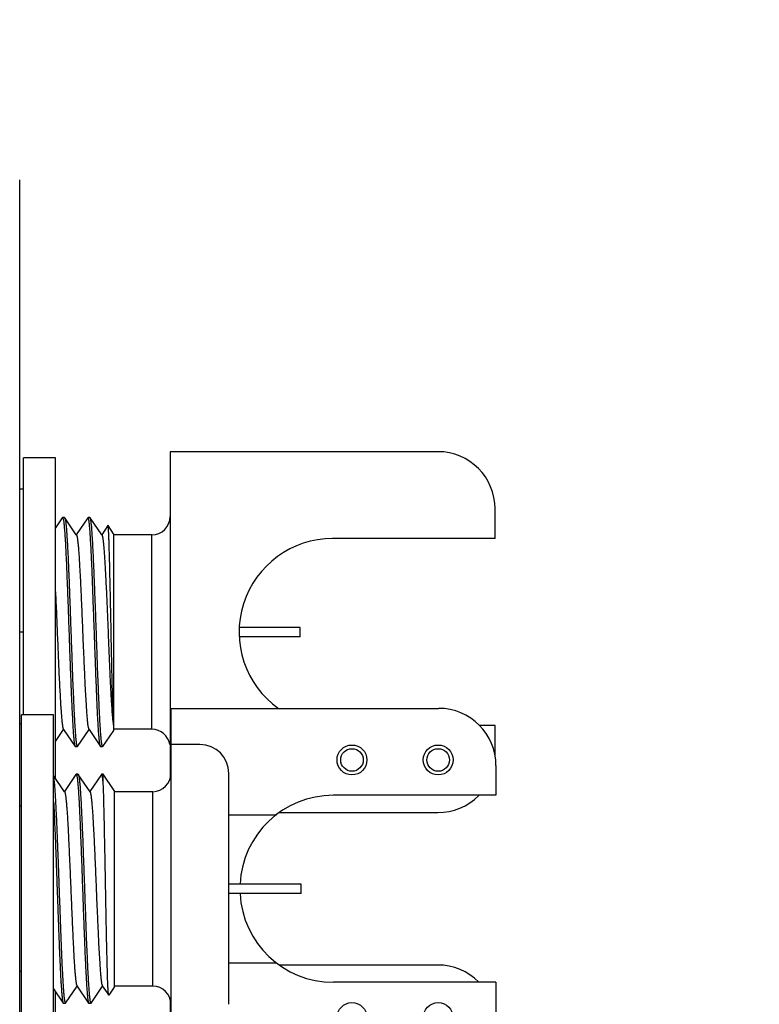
# Model space of a CAD drawing. Header units: inches. Extents: x 0.2 to 16.8, y 0.2 to 10.8.
# Tile 35 of 37: x 9.444 to 10.251, y 7.082 to 8.156. Entities that reach past the tile are written whole.
import ezdxf

# ---------------------------------------------------------------- set-up
doc = ezdxf.new("R2010")
doc.units = ezdxf.units.IN
doc.header["$LTSCALE"] = 0.935
doc.header["$MEASUREMENT"] = 0
doc.layers.get('0').update_dxf_attribs({"linetype": 'CONTINUOUS'})
doc.layers.add('02___PRT_ALL_AXES', color=7, linetype='CONTINUOUS')
doc.layers.add('DIMENSIONS', color=7, linetype='CONTINUOUS')
doc.styles.get("Standard").update_dxf_attribs({"font": 'txt', "width": 0.8})
doc.dimstyles.new('DIMSTYLE_2', dxfattribs={"dimtxt": 0.125, "dimasz": 0.18, "dimexe": 0.18, "dimexo": 0.0625, "dimgap": 0.09, "dimtad": 0, "dimtih": 1, "dimtoh": 1, "dimdec": 3, "dimzin": 4, "dimdsep": 46, "dimtxsty": 'STANDARD', "dimblk": '_FILLED', "dimblk1": '_FILLED', "dimblk2": '_FILLED', "dimcen": 0.09, "dimadec": 0, "dimazin": 0, "dimtp": 0.001, "dimtm": 0.001, "dimtfac": 1, "dimtdec": 3, "dimtofl": 0, "dimtmove": 0, "dimatfit": 3, "dimldrblk": '_FILLED', "dimfxl": 1, "dimtolj": 1, "dimtzin": 4, "dimarcsym": 0})

# ---------------------------------------------------------------- blocks, each defined once
blk = doc.blocks.new('_FILLED')
at = {"color": 0, "linetype": 'BYBLOCK'}
blk.add_solid([(0, 0), (-1, 0.1736), (-1, -0.1736)], dxfattribs=at)
blk = doc.blocks.new('*D20')
at = {"layer": 'DIMENSIONS', "color": 2, "linetype": 'CONTINUOUS'}
for p, q in [((9.4277, 8.5212), (11.0398, 8.5212)), ((10.9148, 8.5212), (10.9148, 6.1127)), ((10.9148, 3.4542), (10.9148, 5.8627)), ((9.4277, 3.4542), (11.0398, 3.4542))]:
    blk.add_line(p, q, dxfattribs=at)
at = {"layer": 'DIMENSIONS', "color": 2, "linetype": 'CONTINUOUS', "xscale": 0.18, "yscale": 0.18, "zscale": 0.18}
for p, rotation in [((10.9148, 8.5212), 90), ((10.9148, 3.4542), 270)]:
    blk.add_blockref('_FILLED', p, dxfattribs=dict(at, rotation=rotation))
at = {"layer": 'DIMENSIONS', "color": 2, "linetype": 'CONTINUOUS', "insert": (10.9148, 6.0502), "char_height": 0.125, "width": 1.325, "attachment_point": 2, "line_spacing_factor": 0.9}
blk.add_mtext('5.067{\\Ftxt.shx;\\W1.000000;\\H0.125000; }[128.7]', dxfattribs=at)

msp = doc.modelspace()

# ---------------------------------------------------------------- linework, layer by layer
at = {"color": 7, "linetype": 'CONTINUOUS'}
for p, q in [((9.4442, 3.9817), (9.4442, 7.9817)), ((9.6082, 7.685), (9.6082, 7.3284)), ((9.9001, 7.685), (9.6082, 7.685)), ((9.9626, 7.5902), (9.9626, 7.6225)), ((9.4907, 7.613), (9.4832, 7.6019)), ((9.4907, 7.613), (9.491, 7.6132)), ((9.4931, 7.6132), (9.491, 7.6132)), ((9.491, 7.6132), (9.4913, 7.6129)), ((9.4913, 7.6129), (9.4917, 7.6113)), ((9.4931, 7.6132), (9.4933, 7.613)), ((9.5059, 7.5944), (9.4933, 7.613)), ((9.5185, 7.613), (9.5059, 7.5944)), ((9.5185, 7.613), (9.5187, 7.6132)), ((9.5208, 7.6132), (9.5187, 7.6132)), ((9.519, 7.6129), (9.5187, 7.6132)), ((9.5195, 7.6112), (9.519, 7.6129)), ((9.5211, 7.613), (9.5208, 7.6132)), ((9.5336, 7.5944), (9.5211, 7.613)), ((9.5062, 7.594), (9.5059, 7.5944)), ((9.5403, 7.6043), (9.5336, 7.5944)), ((9.5339, 7.594), (9.5336, 7.5944)), ((9.5405, 7.6043), (9.5403, 7.6043)), ((9.5464, 7.5955), (9.5405, 7.6043)), ((9.5464, 7.5955), (9.5464, 7.3809)), ((9.5882, 7.5942), (9.5464, 7.5942)), ((9.75, 7.4932), (9.6838, 7.4932)), ((9.75, 7.4832), (9.75, 7.4932)), ((9.75, 7.4832), (9.6838, 7.4832)), ((9.6092, 7.0113), (9.6092, 7.405)), ((9.6092, 7.405), (9.901, 7.405)), ((9.5457, 7.391), (9.5464, 7.3854)), ((9.4832, 7.3689), (9.492, 7.382)), ((9.4918, 7.3824), (9.492, 7.382)), ((9.492, 7.382), (9.5046, 7.3634)), ((9.5072, 7.3634), (9.5198, 7.382)), ((9.5195, 7.3824), (9.5198, 7.382)), ((9.5198, 7.382), (9.5323, 7.3634)), ((9.5464, 7.381), (9.5345, 7.3634)), ((9.5464, 7.3809), (9.5346, 7.3633)), ((9.5882, 7.3822), (9.5464, 7.3822)), ((9.9626, 7.3538), (9.9626, 7.3862)), ((9.5046, 7.3634), (9.5048, 7.3632)), ((9.507, 7.3632), (9.5048, 7.3632)), ((9.5062, 7.3651), (9.5067, 7.3635)), ((9.5067, 7.3635), (9.507, 7.3632)), ((9.507, 7.3632), (9.5072, 7.3634)), ((9.5323, 7.3634), (9.5321, 7.3639)), ((9.5326, 7.3632), (9.5323, 7.3634)), ((9.5345, 7.3632), (9.5326, 7.3632)), ((9.5345, 7.3632), (9.5345, 7.3634)), ((9.6407, 7.3656), (9.6092, 7.3656)), ((9.9635, 7.3425), (9.9635, 7.3102)), ((9.4932, 7.3139), (9.4812, 7.3319)), ((9.5055, 7.333), (9.493, 7.3143)), ((9.5055, 7.333), (9.5058, 7.3331)), ((9.5079, 7.3331), (9.5058, 7.3331)), ((9.5058, 7.3331), (9.5061, 7.3328)), ((9.5061, 7.3328), (9.5065, 7.3312)), ((9.5079, 7.3331), (9.5081, 7.333)), ((9.521, 7.3139), (9.5081, 7.333)), ((9.5333, 7.333), (9.5207, 7.3143)), ((9.5335, 7.3331), (9.5333, 7.333)), ((9.5354, 7.3331), (9.5335, 7.3331)), ((9.5338, 7.3328), (9.5335, 7.3331)), ((9.5354, 7.3218), (9.5354, 7.3331)), ((9.5473, 7.3154), (9.5354, 7.3331)), ((9.6722, 7.0822), (9.6721, 7.3341)), ((9.5473, 7.3154), (9.5474, 7.1009)), ((9.5892, 7.3141), (9.5473, 7.3141)), ((9.6721, 7.289), (9.7241, 7.289)), ((9.7276, 7.2913), (9.9001, 7.2913)), ((9.751, 7.2132), (9.6722, 7.2131)), ((9.751, 7.2032), (9.751, 7.2132)), ((9.751, 7.2032), (9.6722, 7.2031)), ((9.6722, 7.1273), (9.7241, 7.1273)), ((9.9001, 7.125), (9.7275, 7.125)), ((9.4943, 7.0833), (9.5068, 7.1019)), ((9.5066, 7.1023), (9.5194, 7.0833)), ((9.522, 7.0833), (9.5346, 7.1019)), ((9.5343, 7.1023), (9.5413, 7.092)), ((9.5474, 7.1009), (9.5414, 7.092)), ((9.5892, 7.1021), (9.5474, 7.1021)), ((9.9635, 7.1062), (9.9635, 7.0738)), ((9.4812, 7.0989), (9.4917, 7.0833)), ((9.5414, 7.092), (9.5413, 7.092)), ((9.4917, 7.0833), (9.4919, 7.0831)), ((9.4941, 7.0831), (9.4919, 7.0831)), ((9.4933, 7.085), (9.4937, 7.0834)), ((9.4937, 7.0834), (9.494, 7.0831)), ((9.4941, 7.0831), (9.4943, 7.0833)), ((9.5194, 7.0833), (9.5196, 7.0831)), ((9.5218, 7.0831), (9.5196, 7.0831)), ((9.521, 7.085), (9.5215, 7.0834)), ((9.5215, 7.0834), (9.5218, 7.0831)), ((9.522, 7.0833), (9.5218, 7.0831)), ((9.6082, 7.0879), (9.6082, 6.7683))]:
    msp.add_line(p, q, dxfattribs=at)
at = {"color": 9, "linetype": 'CONTINUOUS'}
for p, q in [((9.5882, 7.3822), (9.5882, 7.5942)), ((9.5892, 7.1021), (9.5892, 7.3141))]:
    msp.add_line(p, q, dxfattribs=at)
at = {"color": 7, "linetype": 'CONTINUOUS'}
for centre in [(9.8065, 7.3487), (9.9005, 7.3487), (9.8065, 7.0677), (9.9005, 7.0677)]:
    msp.add_circle(centre, 0.0163, dxfattribs=at)
at = {"color": 9, "linetype": 'CONTINUOUS'}
for centre in [(9.8065, 7.3487), (9.9005, 7.3487)]:
    msp.add_circle(centre, 0.0123, dxfattribs=at)
at = {"color": 7, "linetype": 'CONTINUOUS'}
for centre, radius, start, end in [((9.9001, 7.6225), 0.0625, 0, 90), ((9.491, 7.613), 0.000158, 80.1225, 89.9535), ((9.5187, 7.613), 0.000158, 80.0213, 89.952), ((9.5882, 7.6142), 0.02, 270, 360), ((9.901, 7.3425), 0.0625, 0.0025, 90.0025), ((9.7434, 7.4116), 0.1988, 185.6271, 185.9552), ((9.5882, 7.3622), 0.02, 9.4468, 90), ((9.507, 7.3633), 0.000158, 260.1225, 269.9535), ((9.6407, 7.3341), 0.0315, 0.0025, 90.0025), ((9.5058, 7.333), 0.000158, 80.125, 89.9559), ((9.5892, 7.3341), 0.02, 270.0025, 0.0025), ((9.7863, 7.2082), 0.102, 90.0025, 177.1168), ((9.9001, 7.3538), 0.0625, 270, 315.4542), ((9.7863, 7.2082), 0.102, 182.8898, 270.0025), ((9.9001, 7.0625), 0.0625, 44.4746, 90), ((9.5892, 7.0821), 0.02, 0.0025, 90.0025), ((9.4941, 7.0833), 0.000158, 260.125, 269.9559), ((9.5218, 7.0833), 0.000158, 260.125, 269.9559)]:
    msp.add_arc(centre, radius, start, end, dxfattribs=at)
for points, knots in [([(9.4917, 7.6113), (9.4918, 7.6109), (9.492, 7.6101), (9.4922, 7.6087), (9.4924, 7.6071), (9.4926, 7.6052), (9.4928, 7.6031), (9.493, 7.5999), (9.4934, 7.5952), (9.4938, 7.5889), (9.4942, 7.5818), (9.4946, 7.5739), (9.495, 7.5654), (9.4954, 7.5561), (9.4959, 7.5428), (9.4966, 7.5251), (9.4974, 7.5031), (9.4982, 7.4806), (9.4988, 7.4619), (9.4994, 7.4473), (9.4998, 7.4367), (9.5002, 7.4266), (9.5006, 7.417), (9.501, 7.408), (9.5014, 7.3997), (9.5018, 7.392), (9.5022, 7.3852), (9.5025, 7.3801), (9.5028, 7.3764), (9.503, 7.374), (9.5032, 7.3718), (9.5034, 7.3698), (9.5036, 7.3681), (9.5038, 7.3667), (9.504, 7.3656), (9.5041, 7.3649), (9.5042, 7.3645), (9.5043, 7.3641), (9.5044, 7.3638), (9.5045, 7.3636), (9.5046, 7.3634), (9.5046, 7.3634)], [0, 0, 0, 0, 0.004565, 0.010135, 0.016702, 0.024255, 0.032783, 0.042267, 0.064024, 0.089355, 0.11805, 0.149875, 0.184565, 0.221837, 0.26138, 0.345959, 0.435507, 0.527066, 0.61761, 0.661562, 0.704146, 0.74501, 0.783815, 0.820242, 0.853986, 0.884774, 0.912347, 0.936483, 0.947198, 0.956982, 0.965816, 0.973682, 0.980565, 0.986453, 0.991339, 0.993405, 0.995218, 0.99678, 0.998094, 0.999165, 1, 1, 1, 1]), ([(9.4933, 7.613), (9.4934, 7.613), (9.4935, 7.6128), (9.4936, 7.6126), (9.4937, 7.6123), (9.4938, 7.6119), (9.4939, 7.6114), (9.494, 7.6107), (9.4942, 7.6097), (9.4944, 7.6082), (9.4946, 7.6065), (9.4948, 7.6046), (9.495, 7.6024), (9.4952, 7.6), (9.4954, 7.5963), (9.4958, 7.5911), (9.4962, 7.5843), (9.4966, 7.5767), (9.497, 7.5684), (9.4974, 7.5593), (9.4978, 7.5497), (9.4982, 7.5396), (9.4986, 7.5291), (9.4991, 7.5144), (9.4998, 7.4957), (9.5006, 7.4733), (9.5014, 7.4513), (9.502, 7.4336), (9.5026, 7.4202), (9.503, 7.411), (9.5034, 7.4024), (9.5038, 7.3946), (9.5042, 7.3875), (9.5046, 7.3812), (9.5049, 7.3765), (9.5052, 7.3732), (9.5054, 7.3711), (9.5056, 7.3693), (9.5058, 7.3677), (9.506, 7.3663), (9.5061, 7.3655), (9.5062, 7.3651)], [0, 0, 0, 0, 0.000835, 0.001906, 0.00322, 0.004782, 0.006595, 0.008661, 0.013547, 0.019435, 0.026318, 0.034184, 0.043018, 0.052802, 0.063517, 0.087653, 0.115226, 0.146014, 0.179758, 0.216185, 0.25499, 0.295854, 0.338438, 0.38239, 0.472934, 0.564493, 0.654041, 0.73862, 0.778163, 0.815435, 0.850125, 0.88195, 0.910645, 0.935976, 0.957733, 0.967217, 0.975745, 0.983298, 0.989865, 0.995435, 1, 1, 1, 1]), ([(9.5321, 7.3639), (9.5321, 7.364), (9.532, 7.3642), (9.5319, 7.3646), (9.5318, 7.3651), (9.5317, 7.3658), (9.5315, 7.3668), (9.5313, 7.3683), (9.5311, 7.37), (9.5309, 7.3719), (9.5307, 7.374), (9.5304, 7.3774), (9.5301, 7.3821), (9.5297, 7.3883), (9.5293, 7.3954), (9.5289, 7.4032), (9.5285, 7.4116), (9.5282, 7.4207), (9.5278, 7.4303), (9.5272, 7.444), (9.5266, 7.4618), (9.5258, 7.4837), (9.525, 7.5057), (9.5242, 7.5272), (9.5236, 7.5444), (9.5231, 7.5574), (9.5227, 7.5664), (9.5223, 7.5747), (9.5219, 7.5824), (9.5215, 7.5893), (9.5211, 7.5954), (9.5208, 7.6), (9.5205, 7.6032), (9.5203, 7.6052), (9.5201, 7.6071), (9.5199, 7.6087), (9.5197, 7.61), (9.5196, 7.6108), (9.5195, 7.6112)], [0, 0, 0, 0, 0.001375, 0.002991, 0.004848, 0.006948, 0.011874, 0.017766, 0.024617, 0.032413, 0.04114, 0.050781, 0.072737, 0.098105, 0.126689, 0.15826, 0.192571, 0.229346, 0.268297, 0.309111, 0.395023, 0.484354, 0.574267, 0.661907, 0.744489, 0.783055, 0.819393, 0.853211, 0.884243, 0.912241, 0.936987, 0.958282, 0.967585, 0.975967, 0.98341, 0.989902, 0.995435, 1, 1, 1, 1]), ([(9.5345, 7.3634), (9.5344, 7.3634), (9.5343, 7.3636), (9.5342, 7.3639), (9.5341, 7.3642), (9.534, 7.3646), (9.5339, 7.3651), (9.5338, 7.3659), (9.5336, 7.367), (9.5334, 7.3686), (9.5332, 7.3704), (9.533, 7.3726), (9.5328, 7.3749), (9.5326, 7.3775), (9.5323, 7.3815), (9.5319, 7.3871), (9.5315, 7.3945), (9.5311, 7.4027), (9.5307, 7.4116), (9.5303, 7.4213), (9.5299, 7.4315), (9.5294, 7.4423), (9.529, 7.4534), (9.5285, 7.4689), (9.5278, 7.4884), (9.5271, 7.508), (9.5265, 7.5234), (9.5261, 7.5345), (9.5257, 7.5453), (9.5253, 7.5555), (9.5249, 7.5651), (9.5244, 7.5741), (9.524, 7.5822), (9.5236, 7.5895), (9.5233, 7.5951), (9.523, 7.599), (9.5228, 7.6016), (9.5226, 7.604), (9.5223, 7.6061), (9.5221, 7.6079), (9.5219, 7.6095), (9.5218, 7.6106), (9.5216, 7.6113), (9.5215, 7.6118), (9.5214, 7.6122), (9.5213, 7.6125), (9.5212, 7.6128), (9.5211, 7.613), (9.5211, 7.613)], [0, 0, 0, 0, 0.000906, 0.002067, 0.003493, 0.005187, 0.00715, 0.009384, 0.014664, 0.021021, 0.028444, 0.036917, 0.046425, 0.056948, 0.06846, 0.094356, 0.123881, 0.156776, 0.192744, 0.231467, 0.272594, 0.315761, 0.360578, 0.406645, 0.500867, 0.595056, 0.641081, 0.685841, 0.728935, 0.769976, 0.808596, 0.844451, 0.877219, 0.906607, 0.932356, 0.943792, 0.954235, 0.963664, 0.972057, 0.979395, 0.985668, 0.990864, 0.993056, 0.994977, 0.996627, 0.998011, 0.999132, 1, 1, 1, 1]), ([(9.5062, 7.594), (9.5062, 7.5939), (9.5063, 7.5938), (9.5064, 7.5935), (9.5065, 7.5932), (9.5066, 7.5929), (9.5067, 7.5925), (9.5069, 7.5918), (9.507, 7.5908), (9.5072, 7.5895), (9.5074, 7.5879), (9.5076, 7.5861), (9.5079, 7.5841), (9.5081, 7.5818), (9.5084, 7.5785), (9.5087, 7.5737), (9.5091, 7.5675), (9.5095, 7.5606), (9.5099, 7.553), (9.5104, 7.5449), (9.5108, 7.5362), (9.5112, 7.5271), (9.5116, 7.5177), (9.5122, 7.5047), (9.5128, 7.4882), (9.5135, 7.4717), (9.5141, 7.4587), (9.5145, 7.4493), (9.5149, 7.4402), (9.5153, 7.4315), (9.5157, 7.4234), (9.5162, 7.4158), (9.5166, 7.4089), (9.517, 7.4026), (9.5173, 7.3979), (9.5176, 7.3945), (9.5178, 7.3923), (9.518, 7.3903), (9.5182, 7.3885), (9.5184, 7.3869), (9.5187, 7.3856), (9.5188, 7.3846), (9.519, 7.3839), (9.5191, 7.3835), (9.5192, 7.3831), (9.5193, 7.3828), (9.5194, 7.3826), (9.5195, 7.3824), (9.5195, 7.3824)], [0, 0, 0, 0, 0.000994, 0.002236, 0.003737, 0.0055, 0.007529, 0.009823, 0.015209, 0.021654, 0.029153, 0.037689, 0.047245, 0.0578, 0.069334, 0.095235, 0.124719, 0.15753, 0.193375, 0.231941, 0.272883, 0.31584, 0.360431, 0.40626, 0.5, 0.59374, 0.639569, 0.68416, 0.727117, 0.768059, 0.806625, 0.84247, 0.875281, 0.904765, 0.930666, 0.942199, 0.952755, 0.962312, 0.970847, 0.978344, 0.984792, 0.990179, 0.992473, 0.9945, 0.996262, 0.997762, 0.999005, 1, 1, 1, 1]), ([(9.5339, 7.594), (9.5339, 7.5939), (9.534, 7.5938), (9.5341, 7.5936), (9.5342, 7.5934), (9.5343, 7.5929), (9.5345, 7.5923), (9.5347, 7.5914), (9.5348, 7.5903), (9.535, 7.5891), (9.5352, 7.5877), (9.5354, 7.5861), (9.5356, 7.5843), (9.5358, 7.5817), (9.5361, 7.5779), (9.5365, 7.573), (9.5368, 7.5675), (9.5372, 7.5615), (9.5376, 7.5549), (9.5379, 7.5479), (9.5383, 7.5405), (9.5387, 7.5328), (9.5392, 7.5219), (9.5398, 7.5077), (9.5405, 7.4905), (9.5412, 7.4732), (9.5419, 7.4563), (9.5426, 7.4403), (9.5432, 7.4277), (9.5437, 7.4183), (9.5441, 7.412), (9.5445, 7.4062), (9.5448, 7.401), (9.5452, 7.3963), (9.5455, 7.3935), (9.5456, 7.3921)], [0, 0, 0, 0, 0.0009, 0.001999, 0.003305, 0.00482, 0.008487, 0.013009, 0.018389, 0.024622, 0.031697, 0.039604, 0.048332, 0.057869, 0.0793, 0.103752, 0.131066, 0.161052, 0.193512, 0.228223, 0.264951, 0.303445, 0.343443, 0.426857, 0.512925, 0.599307, 0.683654, 0.763673, 0.83719, 0.870878, 0.90221, 0.930972, 0.956971, 0.980029, 1, 1, 1, 1]), ([(9.5464, 7.3913), (9.5463, 7.3927), (9.5462, 7.3957), (9.546, 7.4005), (9.5458, 7.4061), (9.5456, 7.4147), (9.5452, 7.4269), (9.5449, 7.4427), (9.5445, 7.4601), (9.5441, 7.4783), (9.5438, 7.497), (9.5434, 7.5154), (9.5431, 7.5305), (9.5428, 7.5421), (9.5426, 7.5503), (9.5425, 7.558), (9.5423, 7.5653), (9.5421, 7.5721), (9.5419, 7.5784), (9.5417, 7.584), (9.5416, 7.5883), (9.5415, 7.5914), (9.5414, 7.5935), (9.5413, 7.5954), (9.5412, 7.5971), (9.5411, 7.5987), (9.541, 7.6), (9.5409, 7.6012), (9.5408, 7.6022), (9.5407, 7.6029), (9.5407, 7.6034), (9.5406, 7.6036), (9.5406, 7.6039), (9.5406, 7.6041), (9.5405, 7.6042), (9.5405, 7.6043), (9.5405, 7.6043)], [0, 0, 0, 0, 0.019504, 0.042415, 0.068534, 0.097651, 0.163972, 0.239341, 0.32148, 0.40795, 0.49622, 0.583746, 0.668043, 0.708237, 0.746753, 0.783326, 0.817708, 0.849666, 0.878986, 0.905475, 0.92896, 0.939526, 0.949286, 0.958227, 0.966331, 0.973586, 0.979983, 0.985513, 0.990169, 0.993943, 0.995498, 0.996834, 0.997949, 0.998846, 0.999527, 1, 1, 1, 1]), ([(9.4832, 7.532), (9.4834, 7.528), (9.4838, 7.5199), (9.4843, 7.5075), (9.4848, 7.4948), (9.4854, 7.4821), (9.4859, 7.4694), (9.4864, 7.457), (9.4869, 7.4451), (9.4875, 7.4338), (9.488, 7.4233), (9.4885, 7.4151), (9.4888, 7.4091), (9.4891, 7.405), (9.4894, 7.4012), (9.4896, 7.3977), (9.4899, 7.3945), (9.4901, 7.3917), (9.4904, 7.3893), (9.4907, 7.3872), (9.4909, 7.3856), (9.4911, 7.3846), (9.4912, 7.384), (9.4914, 7.3834), (9.4915, 7.383), (9.4916, 7.3827), (9.4917, 7.3825), (9.4918, 7.3824)], [0, 0, 0, 0, 0.079879, 0.162855, 0.247718, 0.333232, 0.418149, 0.501231, 0.581266, 0.65709, 0.727597, 0.79176, 0.821169, 0.84865, 0.874104, 0.897442, 0.918577, 0.937433, 0.95395, 0.968068, 0.979742, 0.984655, 0.988949, 0.992624, 0.995683, 0.998134, 1, 1, 1, 1]), ([(9.4812, 7.3301), (9.4812, 7.3296), (9.4814, 7.3287), (9.4815, 7.3272), (9.4817, 7.3254), (9.482, 7.3227), (9.4823, 7.3188), (9.4827, 7.3134), (9.4831, 7.3073), (9.4834, 7.3005), (9.4838, 7.293), (9.4842, 7.2848), (9.4846, 7.2761), (9.4851, 7.2636), (9.4857, 7.247), (9.4865, 7.2263), (9.4872, 7.2052), (9.488, 7.1841), (9.4887, 7.1637), (9.4893, 7.1475), (9.4899, 7.1352), (9.4902, 7.1268), (9.4906, 7.119), (9.491, 7.1119), (9.4914, 7.1055), (9.4917, 7.0998), (9.4921, 7.0955), (9.4923, 7.0925), (9.4925, 7.0906), (9.4927, 7.0889), (9.4929, 7.0874), (9.4931, 7.0862), (9.4932, 7.0854), (9.4933, 7.085)], [0, 0, 0, 0, 0.005332, 0.011558, 0.018671, 0.02666, 0.045205, 0.067063, 0.092076, 0.120062, 0.150818, 0.184117, 0.219717, 0.257356, 0.337636, 0.422603, 0.509767, 0.596574, 0.680478, 0.759019, 0.795552, 0.829898, 0.861804, 0.89104, 0.917387, 0.940659, 0.960683, 0.969433, 0.977319, 0.984329, 0.99045, 0.995676, 1, 1, 1, 1]), ([(9.5065, 7.3312), (9.5066, 7.3309), (9.5068, 7.33), (9.507, 7.3287), (9.5072, 7.3271), (9.5074, 7.3252), (9.5076, 7.3231), (9.5078, 7.3198), (9.5082, 7.3151), (9.5086, 7.3089), (9.509, 7.3018), (9.5094, 7.2939), (9.5098, 7.2853), (9.5102, 7.2761), (9.5107, 7.2627), (9.5114, 7.2451), (9.5122, 7.2231), (9.513, 7.2006), (9.5136, 7.1819), (9.5142, 7.1672), (9.5146, 7.1567), (9.515, 7.1466), (9.5154, 7.137), (9.5158, 7.128), (9.5162, 7.1196), (9.5166, 7.112), (9.517, 7.1052), (9.5173, 7.1), (9.5176, 7.0963), (9.5178, 7.0939), (9.518, 7.0917), (9.5182, 7.0898), (9.5184, 7.0881), (9.5186, 7.0866), (9.5188, 7.0856), (9.5189, 7.0849), (9.519, 7.0844), (9.5191, 7.0841), (9.5192, 7.0838), (9.5193, 7.0835), (9.5194, 7.0834), (9.5194, 7.0833)], [0, 0, 0, 0, 0.004565, 0.010135, 0.016702, 0.024255, 0.032783, 0.042267, 0.064024, 0.089355, 0.11805, 0.149875, 0.184565, 0.221837, 0.26138, 0.345959, 0.435507, 0.527066, 0.61761, 0.661562, 0.704146, 0.74501, 0.783815, 0.820242, 0.853986, 0.884774, 0.912347, 0.936483, 0.947198, 0.956982, 0.965816, 0.973682, 0.980565, 0.986453, 0.991339, 0.993405, 0.995218, 0.99678, 0.998094, 0.999165, 1, 1, 1, 1]), ([(9.5081, 7.333), (9.5082, 7.3329), (9.5083, 7.3328), (9.5084, 7.3325), (9.5084, 7.3322), (9.5085, 7.3318), (9.5086, 7.3314), (9.5088, 7.3307), (9.509, 7.3296), (9.5092, 7.3282), (9.5094, 7.3265), (9.5096, 7.3245), (9.5098, 7.3224), (9.51, 7.3199), (9.5102, 7.3163), (9.5106, 7.3111), (9.511, 7.3043), (9.5114, 7.2967), (9.5118, 7.2883), (9.5122, 7.2793), (9.5126, 7.2697), (9.513, 7.2596), (9.5134, 7.249), (9.5139, 7.2344), (9.5146, 7.2157), (9.5154, 7.1932), (9.5162, 7.1712), (9.5168, 7.1535), (9.5174, 7.1402), (9.5178, 7.131), (9.5182, 7.1224), (9.5186, 7.1145), (9.519, 7.1074), (9.5194, 7.1011), (9.5197, 7.0965), (9.52, 7.0932), (9.5202, 7.0911), (9.5204, 7.0892), (9.5206, 7.0876), (9.5208, 7.0862), (9.5209, 7.0854), (9.521, 7.085)], [0, 0, 0, 0, 0.000835, 0.001906, 0.00322, 0.004782, 0.006595, 0.008661, 0.013547, 0.019435, 0.026318, 0.034184, 0.043018, 0.052802, 0.063517, 0.087653, 0.115226, 0.146014, 0.179758, 0.216185, 0.25499, 0.295854, 0.338438, 0.38239, 0.472934, 0.564493, 0.654041, 0.73862, 0.778163, 0.815435, 0.850125, 0.88195, 0.910645, 0.935976, 0.957733, 0.967217, 0.975745, 0.983298, 0.989865, 0.995435, 1, 1, 1, 1]), ([(9.5354, 7.3218), (9.5353, 7.3225), (9.5352, 7.3239), (9.535, 7.3259), (9.5348, 7.3276), (9.5346, 7.3291), (9.5344, 7.3304), (9.5343, 7.3313), (9.5341, 7.3319), (9.534, 7.3323), (9.5339, 7.3326), (9.5339, 7.3327), (9.5338, 7.3328)], [0, 0, 0, 0, 0.198194, 0.376064, 0.53323, 0.669325, 0.784046, 0.877311, 0.915914, 0.949189, 0.977186, 1, 1, 1, 1]), ([(9.5413, 7.092), (9.5413, 7.092), (9.5412, 7.0921), (9.5412, 7.0922), (9.5412, 7.0923), (9.5411, 7.0925), (9.5411, 7.0928), (9.541, 7.0931), (9.541, 7.0936), (9.5409, 7.0944), (9.5408, 7.0955), (9.5407, 7.0968), (9.5406, 7.0983), (9.5405, 7.1), (9.5404, 7.1019), (9.5403, 7.104), (9.5402, 7.1063), (9.5401, 7.1098), (9.5399, 7.1145), (9.5398, 7.1207), (9.5396, 7.1275), (9.5394, 7.135), (9.5392, 7.1429), (9.539, 7.1513), (9.5388, 7.1602), (9.5386, 7.1727), (9.5383, 7.1888), (9.5379, 7.2085), (9.5376, 7.2283), (9.5372, 7.2476), (9.5368, 7.266), (9.5365, 7.2829), (9.5362, 7.2959), (9.5359, 7.3052), (9.5358, 7.3113), (9.5356, 7.3168), (9.5355, 7.3202), (9.5354, 7.3218)], [0, 0, 0, 0, 0.00021, 0.000473, 0.001163, 0.002078, 0.003222, 0.004595, 0.006197, 0.010089, 0.014893, 0.0206, 0.027197, 0.034674, 0.043017, 0.052209, 0.062231, 0.073066, 0.097093, 0.124107, 0.153911, 0.186284, 0.220993, 0.257787, 0.296404, 0.33657, 0.420411, 0.506976, 0.593892, 0.678805, 0.759445, 0.83369, 0.899606, 0.928903, 0.955514, 0.979267, 1, 1, 1, 1]), ([(9.4932, 7.3139), (9.4933, 7.3139), (9.4934, 7.3137), (9.4935, 7.3135), (9.4936, 7.3132), (9.4937, 7.3128), (9.4938, 7.3124), (9.4939, 7.3117), (9.4941, 7.3108), (9.4943, 7.3094), (9.4945, 7.3078), (9.4947, 7.306), (9.4949, 7.304), (9.4951, 7.3018), (9.4954, 7.2984), (9.4958, 7.2937), (9.4962, 7.2875), (9.4966, 7.2805), (9.497, 7.273), (9.4974, 7.2648), (9.4978, 7.2562), (9.4982, 7.2471), (9.4987, 7.2376), (9.4992, 7.2246), (9.4999, 7.2081), (9.5006, 7.1917), (9.5012, 7.1786), (9.5016, 7.1692), (9.502, 7.1601), (9.5024, 7.1515), (9.5028, 7.1433), (9.5032, 7.1358), (9.5036, 7.1288), (9.504, 7.1226), (9.5044, 7.1179), (9.5047, 7.1145), (9.5049, 7.1123), (9.5051, 7.1102), (9.5053, 7.1084), (9.5055, 7.1069), (9.5057, 7.1055), (9.5059, 7.1045), (9.506, 7.1039), (9.5061, 7.1034), (9.5063, 7.1031), (9.5064, 7.1028), (9.5065, 7.1025), (9.5065, 7.1024), (9.5066, 7.1023)], [0, 0, 0, 0, 0.000995, 0.002238, 0.003739, 0.005502, 0.00753, 0.009823, 0.015208, 0.021656, 0.029155, 0.03769, 0.047245, 0.057802, 0.069336, 0.095235, 0.124721, 0.15753, 0.193377, 0.231941, 0.272884, 0.31584, 0.360431, 0.40626, 0.5, 0.59374, 0.639569, 0.68416, 0.727116, 0.768059, 0.806623, 0.84247, 0.875279, 0.904765, 0.930664, 0.942199, 0.952755, 0.96231, 0.970845, 0.978344, 0.984792, 0.990177, 0.99247, 0.994498, 0.996261, 0.997762, 0.999005, 1, 1, 1, 1]), ([(9.521, 7.3139), (9.521, 7.3139), (9.5211, 7.3137), (9.5212, 7.3135), (9.5213, 7.3132), (9.5214, 7.3128), (9.5215, 7.3124), (9.5216, 7.3117), (9.5218, 7.3108), (9.522, 7.3094), (9.5222, 7.3078), (9.5224, 7.306), (9.5227, 7.304), (9.5229, 7.3018), (9.5231, 7.2984), (9.5235, 7.2937), (9.5239, 7.2875), (9.5243, 7.2805), (9.5247, 7.273), (9.5252, 7.2648), (9.5256, 7.2562), (9.526, 7.2471), (9.5264, 7.2376), (9.527, 7.2246), (9.5276, 7.2081), (9.5283, 7.1917), (9.5289, 7.1786), (9.5293, 7.1692), (9.5297, 7.1601), (9.5301, 7.1515), (9.5305, 7.1433), (9.531, 7.1358), (9.5314, 7.1288), (9.5318, 7.1226), (9.5321, 7.1179), (9.5324, 7.1145), (9.5326, 7.1123), (9.5328, 7.1102), (9.533, 7.1085), (9.5333, 7.1069), (9.5335, 7.1055), (9.5336, 7.1045), (9.5338, 7.1039), (9.5339, 7.1034), (9.534, 7.1031), (9.5341, 7.1028), (9.5342, 7.1025), (9.5343, 7.1024), (9.5343, 7.1023)], [0, 0, 0, 0, 0.000995, 0.002238, 0.003738, 0.0055, 0.007527, 0.009821, 0.015208, 0.021656, 0.029153, 0.037688, 0.047245, 0.057801, 0.069334, 0.095235, 0.124719, 0.15753, 0.193375, 0.231941, 0.272883, 0.31584, 0.360431, 0.40626, 0.5, 0.59374, 0.639569, 0.68416, 0.727117, 0.768059, 0.806625, 0.84247, 0.875281, 0.904765, 0.930666, 0.9422, 0.952755, 0.962311, 0.970847, 0.978346, 0.984791, 0.990177, 0.992472, 0.9945, 0.996263, 0.997764, 0.999006, 1, 1, 1, 1]), ([(9.4812, 7.3031), (9.4814, 7.2987), (9.4819, 7.2894), (9.4825, 7.2746), (9.4832, 7.2583), (9.4838, 7.2409), (9.4845, 7.2228), (9.4851, 7.2044), (9.4858, 7.186), (9.4864, 7.1682), (9.487, 7.1538), (9.4874, 7.1428), (9.4877, 7.1351), (9.4881, 7.1278), (9.4884, 7.1209), (9.4887, 7.1145), (9.489, 7.1086), (9.4894, 7.1033), (9.4897, 7.0986), (9.49, 7.095), (9.4902, 7.0924), (9.4904, 7.0908), (9.4905, 7.0893), (9.4907, 7.0879), (9.4908, 7.0867), (9.491, 7.0857), (9.4912, 7.0849), (9.4913, 7.0843), (9.4914, 7.0839), (9.4915, 7.0837), (9.4916, 7.0835), (9.4916, 7.0834), (9.4917, 7.0833)], [0, 0, 0, 0, 0.059605, 0.127419, 0.201947, 0.281545, 0.364457, 0.448852, 0.532868, 0.61465, 0.692392, 0.729207, 0.764379, 0.797713, 0.829024, 0.858142, 0.884904, 0.909165, 0.930792, 0.949665, 0.958039, 0.965689, 0.972602, 0.978773, 0.984195, 0.988863, 0.992772, 0.995922, 0.997215, 0.998323, 0.999249, 1, 1, 1, 1])]:
    msp.add_open_spline(points, degree=3, knots=knots, dxfattribs=at)
at = {"layer": '02___PRT_ALL_AXES', "color": 7, "linetype": 'CONTINUOUS'}
for p, q in [((9.4482, 7.3981), (9.4482, 7.6782)), ((9.4832, 7.6782), (9.4482, 7.6782)), ((9.4832, 7.3288), (9.4832, 7.6782)), ((9.4482, 7.6442), (9.4442, 7.6442)), ((9.5882, 7.5942), (9.5464, 7.5942)), ((9.9626, 7.5902), (9.7854, 7.5902)), ((9.4482, 7.4882), (9.4442, 7.4882)), ((9.4462, 7.0181), (9.4462, 7.3981)), ((9.4812, 7.3981), (9.4462, 7.3981)), ((9.4812, 7.0181), (9.4812, 7.3981)), ((9.4462, 7.3883), (9.4442, 7.3883)), ((9.5882, 7.3822), (9.5464, 7.3822)), ((9.9626, 7.3862), (9.9454, 7.3862)), ((9.5892, 7.3141), (9.5473, 7.3141)), ((9.9635, 7.3102), (9.7863, 7.3102)), ((9.4462, 7.2982), (9.4442, 7.2982)), ((9.4462, 7.1181), (9.4442, 7.1181)), ((9.5892, 7.1021), (9.5474, 7.1021)), ((9.9635, 7.1062), (9.7863, 7.1062)), ((9.4832, 6.7688), (9.4832, 7.0958))]:
    msp.add_line(p, q, dxfattribs=at)
msp.add_arc((9.7854, 7.4882), 0.102, 90, 234.7152, dxfattribs=at)

# ---------------------------------------------------------------- dimensions: what is measured, and where the dimension line sits
at = {"layer": 'DIMENSIONS', "color": 2, "linetype": 'CONTINUOUS'}
dim = msp.add_linear_dim(base=(10.9148, 8.5212), p1=(9.4277, 3.4542), p2=(9.4277, 8.5212), angle=90, dimstyle='DIMSTYLE_2', dxfattribs=at)
dim.commit()
dim.dimension.update_dxf_attribs({"geometry": '*D20', "text_midpoint": (10.7648, 5.9877), "dimtype": 160})

doc.saveas('drawing.dxf')
